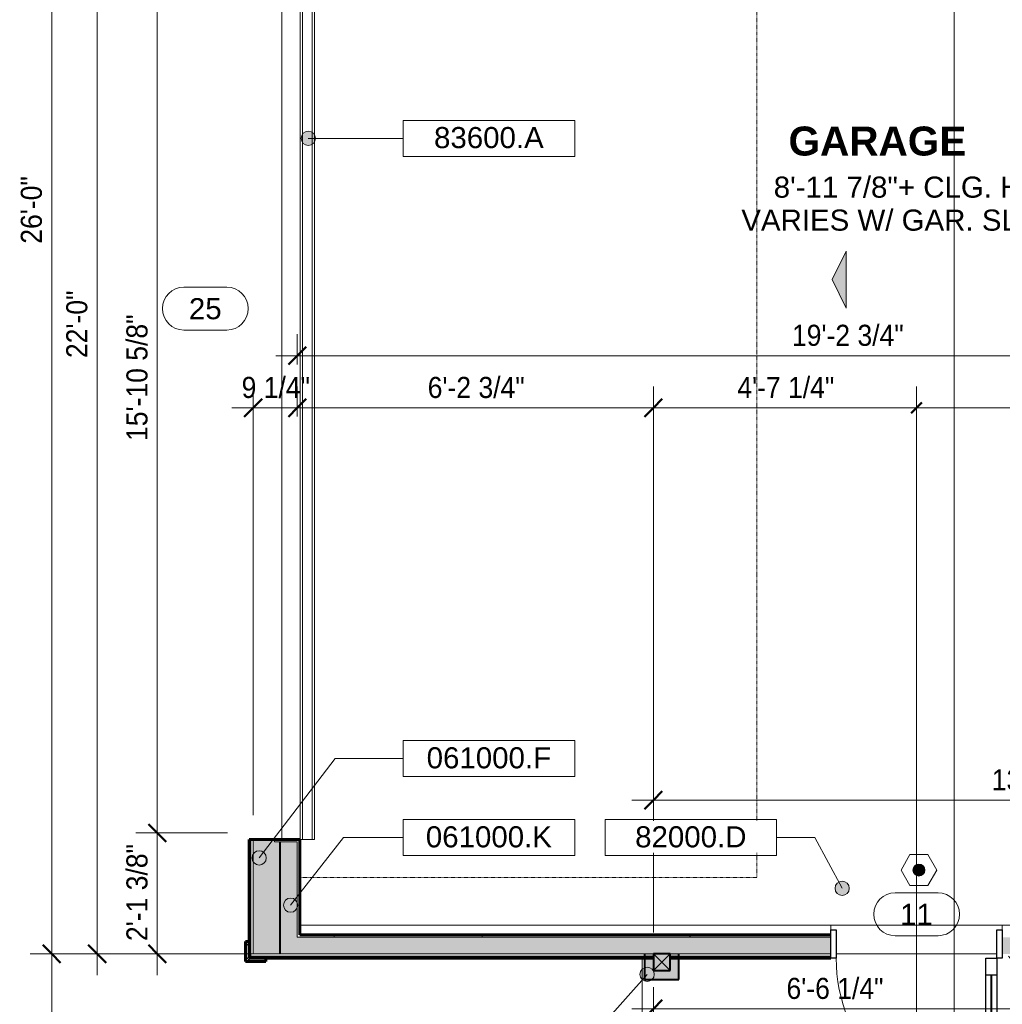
# Model space of a CAD drawing. Header units: inches. Extents: x -655 to 119, y -287 to 603.
# Tile 17 of 22: x -655 to -449, y 181 to 388. Entities that reach past the tile are written whole.
import ezdxf

# ---------------------------------------------------------------- set-up
doc = ezdxf.new("R2010")
doc.units = ezdxf.units.IN
doc.header["$MEASUREMENT"] = 0
doc.linetypes.add('3B Center Short', pattern=[0.59375, 0.375, -0.0625, 0.09375, -0.0625])
doc.linetypes.add('Dash 1_16_', pattern=[0.125, 0.0625, -0.0625])
for name, color, linetype, lineweight in [('A-ANNO-DIMS', 1, 'Continuous', 9), ('A-ANNO-DIMS-48', 1, 'Continuous', 9), ('A-ANNO-NOTE', 2, 'Continuous', 9), ('A-ANNO-SYMB', 6, 'Continuous', 9), ('A-ANNO-TEXT', 2, 'Continuous', 9), ('A-AREA-IDEN', 2, 'Continuous', 9), ('A-DETL', 5, 'Continuous', 9), ('A-DETL-GENF', 3, 'Continuous', 9), ('A-DETL-MBND', 5, 'Continuous', 9), ('A-DOOR', 1, 'Continuous', 18), ('A-DOOR-FRAM', 1, 'Continuous', 30), ('A-DOOR-GLAZ', 1, 'Continuous', 40), ('A-DOOR-IDEN', 6, 'Continuous', 9), ('A-FLOR-OTLN', 6, 'Continuous', 18), ('A-WALL', 2, 'Continuous', 18), ('A-WALL-PATT', 2, 'Continuous', 60), ('I-WALL', 2, 'Continuous', 18), ('S-COLS', 6, 'Continuous', 9), ('S-FNDN-FTNG', 4, 'Continuous', 18)]:
    doc.layers.add(name, color=color, linetype=linetype, lineweight=lineweight)
doc.styles.add('Arial', font='arial.ttf', dxfattribs={"height": 4.425898})
doc.styles.add('Arial_1', font='arial.ttf', dxfattribs={"width": 0.9, "height": 4.425898})
doc.styles.add('Arial_B', font='arialbd.ttf', dxfattribs={"height": 6.088537})
doc.dimstyles.new('Linear_-_3_32__Arial_2', dxfattribs={"dimscale": 12, "dimtxt": 4.5, "dimasz": 0.3125, "dimexe": 0.375, "dimexo": 0.375, "dimgap": 0.0625, "dimtad": 1, "dimdec": 3, "dimrnd": 0.125, "dimzin": 3, "dimdsep": 46, "dimlunit": 4, "dimtxsty": 'Arial_1', "dimblk1": 'OBLIQUE', "dimblk2": 'OBLIQUE', "dimsah": 1, "dimcen": 0.09, "dimdle": 0.375, "dimazin": 0, "dimtfac": 1, "dimtdec": 3, "dimtix": 1, "dimtmove": 0, "dimatfit": 3, "dimfxl": 1, "dimtvp": 1, "dimfrac": 2, "dimtolj": 1, "dimtzin": 0, "dimarcsym": 2})
doc.dimstyles.new('Linear_-_3_32__Arial_2_1', dxfattribs={"dimscale": 12, "dimtxt": 4.5, "dimasz": 0.1875, "dimexe": 0.375, "dimexo": 0.375, "dimgap": 0.0625, "dimtad": 1, "dimdec": 3, "dimrnd": 0.125, "dimzin": 3, "dimdsep": 46, "dimlunit": 4, "dimtxsty": 'Arial_1', "dimblk1": 'OBLIQUE', "dimblk2": 'OBLIQUE', "dimsah": 1, "dimcen": 0.09, "dimdle": 0.375, "dimazin": 0, "dimtfac": 1, "dimtdec": 3, "dimtix": 1, "dimtmove": 0, "dimatfit": 3, "dimfxl": 1, "dimtvp": 1, "dimfrac": 2, "dimtolj": 1, "dimtzin": 0, "dimarcsym": 2})
doc.dimstyles.new('Linear_-_3_32__Arial_2_2', dxfattribs={"dimscale": 12, "dimtxt": 4.5, "dimasz": 0.1875, "dimexe": 0.375, "dimexo": 0.375, "dimgap": 0.0625, "dimtad": 1, "dimdec": 3, "dimrnd": 0.125, "dimzin": 3, "dimdsep": 46, "dimlunit": 4, "dimtxsty": 'Arial_1', "dimblk1": 'OBLIQUE', "dimblk2": 'OBLIQUE', "dimsah": 1, "dimcen": 0.09, "dimdle": 0.375, "dimazin": 0, "dimtfac": 1, "dimtdec": 3, "dimtix": 1, "dimtmove": 0, "dimatfit": 3, "dimfxl": 1, "dimtvp": 1, "dimfrac": 2, "dimtolj": 1, "dimtzin": 0, "dimarcsym": 2})
doc.dimstyles.new('Linear_-_3_32__Arial_2_3', dxfattribs={"dimscale": 12, "dimtxt": 4.5, "dimasz": 0.3125, "dimexe": 0.375, "dimexo": 0.375, "dimgap": 0.0625, "dimtad": 1, "dimdec": 3, "dimrnd": 0.125, "dimzin": 3, "dimdsep": 46, "dimlunit": 4, "dimtxsty": 'Arial_1', "dimblk1": 'OBLIQUE', "dimblk2": 'OBLIQUE', "dimsah": 1, "dimcen": 0.09, "dimdle": 0.375, "dimazin": 0, "dimtfac": 1, "dimtdec": 3, "dimtix": 1, "dimtmove": 2, "dimatfit": 3, "dimfxl": 1, "dimtvp": 1, "dimfrac": 2, "dimtolj": 1, "dimtzin": 0, "dimarcsym": 2})
pattern_1 = [(135, (0, 0), (-4.006467, -4.006467), [])]
pattern_2 = [(0, (0, 0), (15.36, 3.84), [0.634, -10.886, 0.634, -10.886, -61.44]), (0, (0, 0), (15.36, 3.84), [-23.04, 0.634, -22.406, 0.634, -10.886, -26.88]), (0, (0, 0), (15.36, 3.84), [-57.6, 0.634, -7.046, 0.634, -18.566]), (120, (5.76, 1.92), (-11.005538, 11.38215), [0.634, -10.886, 0.634, -10.886, -61.44]), (120, (5.76, 1.92), (-11.005538, 11.38215), [-23.04, 0.634, -22.406, 0.634, -10.886, -26.88]), (120, (5.76, 1.92), (-11.005538, 11.38215), [-57.6, 0.634, -7.046, 0.634, -18.566]), (240, (7.68, 9.6), (-4.354462, -15.22215), [0.634, -10.886, 0.634, -10.886, -61.44]), (240, (7.68, 9.6), (-4.354462, -15.22215), [-23.04, 0.634, -22.406, 0.634, -10.886, -26.88]), (240, (7.68, 9.6), (-4.354462, -15.22215), [-57.6, 0.634, -7.046, 0.634, -18.566])]

# ---------------------------------------------------------------- blocks, each defined once
blk = doc.blocks.new('Single panel in-swing French-style - 3080FR-3117632-First Floor Plan')
at = {"layer": 'A-DOOR', "lineweight": 30}
for p, q in [((-16.87, 2.44), (-16.87, 36.19)), ((-16.87, 36.19), (-14.53, 36.19)), ((-14.53, 36.19), (-14.53, 2.44)), ((-14.53, 32.69), (-16.87, 32.69)), ((-14.53, 5.94), (-16.87, 5.94)), ((-14.53, 2.44), (-16.87, 2.44))]:
    blk.add_line(p, q, dxfattribs=at)
at = {"layer": 'A-DOOR', "lineweight": 9}
blk.add_arc((-16.87, 2.44), 33.75, 360, 90, dxfattribs=at)
at = {"layer": 'A-DOOR-FRAM'}
for p, q in [((-18, 2.44), (-16.87, 2.44)), ((-18, -3.5), (-18, 2.44)), ((-16.87, 2.44), (-16.87, -3.5)), ((16.87, 2.44), (18, 2.44)), ((16.87, -3.5), (16.87, 2.44)), ((18, 2.44), (18, -3.5)), ((-16.87, -3.5), (-18, -3.5)), ((18, -3.5), (16.87, -3.5))]:
    blk.add_line(p, q, dxfattribs=at)
at = {"layer": 'A-DOOR-GLAZ'}
blk.add_line((-15.7, 32.69), (-15.7, 5.94), dxfattribs=at)
blk = doc.blocks.new('Trus Joist - TimberStrand LSL - Post Column - TimberStrand_ 1_3E _ 3 1_2 x 3 1_2_-2939583-First Floor Plan')
at = {"layer": 'S-COLS', "lineweight": 40}
for p, q in [((1.75, 1.75), (-1.75, 1.75)), ((-1.75, 1.75), (-1.75, -1.75)), ((1.75, -1.75), (1.75, 1.75)), ((-1.75, -1.75), (1.75, -1.75))]:
    blk.add_line(p, q, dxfattribs=at)
blk = doc.blocks.new('Upward sectional garage door - 16080-OH-2277246-First Floor Plan')
at = {"layer": 'A-DOOR', "linetype": 'Dash 1_16_', "lineweight": 9}
for p, q in [((-104, -101.3125), (-104, -5.3125)), ((104, -101.3125), (-104, -101.3125))]:
    blk.add_line(p, q, dxfattribs=at)
at = {"layer": 'A-DOOR'}
for p, q in [((-96, -8.4375), (-96, -5.4375)), ((-96, -5.4375), (96, -5.4375)), ((-96, -5.9375), (96, -5.9375)), ((-96, -7.9375), (96, -7.9375)), ((-96, -8.4375), (96, -8.4375))]:
    blk.add_line(p, q, dxfattribs=at)
blk = doc.blocks.new('Garage Slab Stem Wall - Slab Plan-2085818-First Floor Plan')
at = {"layer": 'A-DETL-MBND'}
for p, q in [((-449.04, 196.9), (-449.04, 197.83)), ((-449.04, 197.83), (-372.29, 197.83))]:
    blk.add_line(p, q, dxfattribs=at)
blk = doc.blocks.new('Garage Slab - Garage Slab-2090592-First Floor Plan')
at = {"layer": 'A-DETL-MBND'}
blk.add_line((-600.29, 407.83), (-600.29, 215.83), dxfattribs=at)
blk = doc.blocks.new('Garage Slab Front Stem Wall - Garage Slab Front Stem Wall-2091682-First Floor Plan')
at = {"layer": 'A-DETL-MBND'}
for p, q in [((-596.54, 197.83), (-485.04, 197.83)), ((-485.04, 197.83), (-485.04, 196.9))]:
    blk.add_line(p, q, dxfattribs=at)
blk = doc.blocks.new('Garage Slab Door Threshold - Garage Slab Door Threshold-2094548-First Floor Plan')
at = {"layer": 'A-DETL-MBND'}
for p, q in [((-449.04, 197.83), (-485.04, 197.83)), ((-450.16, 191.83), (-483.91, 191.83))]:
    blk.add_line(p, q, dxfattribs=at)
blk = doc.blocks.new('Tempered - Tempered-2710613-First Floor Plan')
at = {"layer": 'A-DETL-GENF'}
blk.add_hatch(color=256, dxfattribs=at).paths.add_polyline_path([(0, -1.25), (0.32, -1.21), (0.62, -1.08), (0.88, -0.88), (1.08, -0.63), (1.21, -0.32), (1.25, 0), (1.21, 0.32), (1.08, 0.62), (0.88, 0.88), (0.62, 1.08), (0.32, 1.21), (0, 1.25), (-0.32, 1.21), (-0.63, 1.08), (-0.88, 0.88), (-1.08, 0.62), (-1.21, 0.32), (-1.25, 0), (-1.21, -0.32), (-1.08, -0.63), (-0.88, -0.88), (-0.63, -1.08), (-0.32, -1.21)], flags=0)
for p, q in [((-1.88, 3.25), (-3.75, 0)), ((1.87, 3.25), (-1.88, 3.25)), ((3.75, 0), (1.87, 3.25)), ((1.87, -3.25), (3.75, 0)), ((-3.75, 0), (-1.88, -3.25)), ((-1.88, -3.25), (1.87, -3.25))]:
    blk.add_line(p, q, dxfattribs=at)
for start, end in [(360, 180), (180, 360)]:
    blk.add_arc((0, 0), 1.25, start, end, dxfattribs=at)
blk = doc.blocks.new('Slope-Direction - 4_-792364-First Floor Plan')
at = {"layer": 'A-DETL-GENF'}
blk.add_hatch(color=256, dxfattribs=at).paths.add_polyline_path([(-6, 0), (0, -3), (6, 0), (-3.743125, 0)], flags=0)
for p, q in [((0, -3), (-6, 0)), ((6, 0), (-6, 0)), ((-6, 0), (0, -3)), ((-6, 0), (6, 0)), ((0, -3), (6, 0)), ((6, 0), (0, -3))]:
    blk.add_line(p, q, dxfattribs=at)
blk = doc.blocks.new('DIMBLOCK3-First Floor Plan')
at = {"layer": 'A-ANNO-DIMS-48', "transparency": 16777216}
for p, q in [((-648.59, 187.33), (-648.59, 508.33)), ((-513.22, 503.83), (-653.09, 503.83)), ((-648.59, 503.83), (-513.22, 503.83)), ((-606.35, 191.83), (-653.09, 191.83)), ((-648.59, 191.83), (-606.35, 191.83))]:
    blk.add_line(p, q, dxfattribs=at)
at = {"layer": 'A-ANNO-DIMS-48', "lineweight": 50, "transparency": 16777216}
for p, q in [((-648.59, 503.83), (-650.47, 505.71)), ((-648.59, 503.83), (-646.72, 501.96)), ((-648.59, 191.83), (-650.47, 193.71)), ((-648.59, 191.83), (-646.72, 189.96))]:
    blk.add_line(p, q, dxfattribs=at)
at = {"layer": 'A-ANNO-DIMS-48', "color": 0, "transparency": 16777216, "insert": (-655.08, 340.87), "char_height": 4.426, "width": 16.6985, "attachment_point": 1, "rotation": 90, "line_spacing_factor": 0.938532, "style": 'Arial_1'}
blk.add_mtext('26\'-0"', dxfattribs=at)
blk = doc.blocks.new('_Oblique')
at = {"color": 0, "linetype": 'ByBlock', "lineweight": -2}
blk.add_line((-0.5, -0.5), (0.5, 0.5), dxfattribs=at)
blk = doc.blocks.new('DIMBLOCK5-First Floor Plan')
at = {"layer": 'A-ANNO-DIMS-48', "transparency": 16777216}
for p, q in [((-648.59, 131.83), (-648.59, 196.33)), ((-606.35, 191.83), (-653.09, 191.83)), ((-648.59, 191.83), (-606.35, 191.83)), ((-522.35, 131.83), (-653.09, 131.83)), ((-648.59, 131.83), (-522.35, 131.83))]:
    blk.add_line(p, q, dxfattribs=at)
at = {"layer": 'A-ANNO-DIMS-48', "lineweight": 50, "transparency": 16777216}
for p, q in [((-648.59, 191.83), (-650.47, 193.71)), ((-648.59, 191.83), (-646.72, 189.96)), ((-648.59, 131.83), (-650.47, 133.71)), ((-648.59, 131.83), (-646.72, 129.96))]:
    blk.add_line(p, q, dxfattribs=at)
at = {"layer": 'A-ANNO-DIMS-48', "color": 0, "transparency": 16777216, "insert": (-655.08, 156.4), "char_height": 4.426, "width": 13.0431, "attachment_point": 1, "rotation": 90, "line_spacing_factor": 0.938532, "style": 'Arial_1'}
blk.add_mtext('5\'-0"', dxfattribs=at)
blk = doc.blocks.new('DIMBLOCK12-First Floor Plan')
at = {"layer": 'A-ANNO-DIMS-48', "lineweight": 50, "transparency": 16777216}
for p, q in [((-639.05, 455.83), (-640.92, 457.71)), ((-639.05, 455.83), (-637.17, 453.96)), ((-639.05, 191.83), (-640.92, 193.71)), ((-639.05, 191.83), (-637.17, 189.96))]:
    blk.add_line(p, q, dxfattribs=at)
at = {"layer": 'A-ANNO-DIMS-48', "transparency": 16777216}
for p, q in [((-606.35, 455.83), (-643.55, 455.83)), ((-639.05, 187.33), (-639.05, 455.83)), ((-639.05, 455.83), (-606.35, 455.83)), ((-606.35, 191.83), (-643.55, 191.83)), ((-639.05, 191.83), (-606.35, 191.83))]:
    blk.add_line(p, q, dxfattribs=at)
at = {"layer": 'A-ANNO-DIMS-48', "color": 0, "transparency": 16777216, "insert": (-645.54, 316.87), "char_height": 4.426, "width": 16.6985, "attachment_point": 1, "rotation": 90, "line_spacing_factor": 0.938532, "style": 'Arial_1'}
blk.add_mtext('22\'-0"', dxfattribs=at)
blk = doc.blocks.new('DIMBLOCK23-First Floor Plan')
at = {"layer": 'A-ANNO-DIMS-48', "transparency": 16777216}
for p, q in [((-606.29, 220.93), (-606.29, 310.93)), ((-597.04, 304.59), (-597.04, 310.93)), ((-610.79, 306.43), (-597.04, 306.43)), ((-606.29, 306.43), (-606.29, 220.93)), ((-597.04, 306.43), (-597.04, 304.59))]:
    blk.add_line(p, q, dxfattribs=at)
at = {"layer": 'A-ANNO-DIMS-48', "lineweight": 50, "transparency": 16777216}
for p, q in [((-606.29, 306.43), (-604.41, 308.31)), ((-597.04, 306.43), (-595.16, 308.31)), ((-606.29, 306.43), (-608.16, 304.56)), ((-597.04, 306.43), (-598.91, 304.56))]:
    blk.add_line(p, q, dxfattribs=at)
at = {"layer": 'A-ANNO-DIMS-48', "color": 0, "transparency": 16777216, "insert": (-608.72, 312.92), "char_height": 4.426, "width": 16.9477, "attachment_point": 1, "line_spacing_factor": 0.938532, "style": 'Arial_1'}
blk.add_mtext('9 1/4"', dxfattribs=at)
blk = doc.blocks.new('DIMBLOCK24-First Floor Plan')
at = {"layer": 'A-ANNO-DIMS-48', "transparency": 16777216}
for p, q in [((-597.04, 304.59), (-597.04, 310.93)), ((-522.29, 196.33), (-522.29, 310.93)), ((-597.04, 306.43), (-522.29, 306.43)), ((-597.04, 306.43), (-597.04, 304.59)), ((-522.29, 306.43), (-522.29, 196.33))]:
    blk.add_line(p, q, dxfattribs=at)
at = {"layer": 'A-ANNO-DIMS-48', "lineweight": 50, "transparency": 16777216}
for p, q in [((-597.04, 306.43), (-595.16, 308.31)), ((-522.29, 306.43), (-520.41, 308.31)), ((-597.04, 306.43), (-598.91, 304.56)), ((-522.29, 306.43), (-524.16, 304.56))]:
    blk.add_line(p, q, dxfattribs=at)
at = {"layer": 'A-ANNO-DIMS-48', "color": 0, "transparency": 16777216, "insert": (-569.66, 312.92), "char_height": 4.426, "width": 24.0092, "attachment_point": 1, "line_spacing_factor": 0.938532, "style": 'Arial_1'}
blk.add_mtext('6\'-2 3/4"', dxfattribs=at)
blk = doc.blocks.new('DIMBLOCK25-First Floor Plan')
at = {"layer": 'A-ANNO-DIMS-48', "transparency": 16777216}
for p, q in [((-522.29, 196.33), (-522.29, 310.93)), ((-467.04, 166.42), (-467.04, 310.93)), ((-522.29, 306.43), (-467.04, 306.43)), ((-522.29, 306.43), (-522.29, 196.33))]:
    blk.add_line(p, q, dxfattribs=at)
at = {"layer": 'A-ANNO-DIMS-48', "lineweight": 50, "transparency": 16777216}
for p, q in [((-522.29, 306.43), (-520.41, 308.31)), ((-522.29, 306.43), (-524.16, 304.56)), ((-467.04, 306.43), (-468.16, 305.31)), ((-467.04, 306.43), (-465.91, 307.56))]:
    blk.add_line(p, q, dxfattribs=at)
at = {"layer": 'A-ANNO-DIMS-48', "linetype": '3B Center Short', "transparency": 16777216}
blk.add_line((-467.04, 306.43), (-467.04, 166.42), dxfattribs=at)
at = {"layer": 'A-ANNO-DIMS-48', "color": 0, "transparency": 16777216, "insert": (-504.66, 312.92), "char_height": 4.426, "width": 24.0092, "attachment_point": 1, "line_spacing_factor": 0.938532, "style": 'Arial_1'}
blk.add_mtext('4\'-7 1/4"', dxfattribs=at)
blk = doc.blocks.new('DIMBLOCK26-First Floor Plan')
at = {"layer": 'A-ANNO-DIMS-48', "transparency": 16777216}
for p, q in [((-467.04, 166.42), (-467.04, 310.93)), ((-366.29, 304.59), (-366.29, 310.93)), ((-467.04, 306.43), (-361.79, 306.43)), ((-366.29, 306.43), (-366.29, 304.59))]:
    blk.add_line(p, q, dxfattribs=at)
at = {"layer": 'A-ANNO-DIMS-48', "lineweight": 50, "transparency": 16777216}
for p, q in [((-366.29, 306.43), (-364.41, 308.31)), ((-467.04, 306.43), (-468.16, 305.31)), ((-467.04, 306.43), (-465.91, 307.56)), ((-366.29, 306.43), (-368.16, 304.56))]:
    blk.add_line(p, q, dxfattribs=at)
at = {"layer": 'A-ANNO-DIMS-48', "linetype": '3B Center Short', "transparency": 16777216}
blk.add_line((-467.04, 306.43), (-467.04, 166.42), dxfattribs=at)
at = {"layer": 'A-ANNO-DIMS-48', "color": 0, "transparency": 16777216, "insert": (-426.66, 312.92), "char_height": 4.426, "width": 24.0092, "attachment_point": 1, "line_spacing_factor": 0.938532, "style": 'Arial_1'}
blk.add_mtext('8\'-4 3/4"', dxfattribs=at)
blk = doc.blocks.new('DIMBLOCK27-First Floor Plan')
at = {"layer": 'A-ANNO-DIMS-48', "transparency": 16777216}
for p, q in [((-597.04, 315.52), (-597.04, 321.87)), ((-366.29, 315.52), (-366.29, 321.87)), ((-601.54, 317.37), (-361.79, 317.37)), ((-597.04, 317.37), (-597.04, 315.52)), ((-366.29, 317.37), (-366.29, 315.52))]:
    blk.add_line(p, q, dxfattribs=at)
at = {"layer": 'A-ANNO-DIMS-48', "lineweight": 50, "transparency": 16777216}
for p, q in [((-597.04, 317.37), (-595.16, 319.24)), ((-366.29, 317.37), (-364.41, 319.24)), ((-597.04, 317.37), (-598.91, 315.49)), ((-366.29, 317.37), (-368.16, 315.49))]:
    blk.add_line(p, q, dxfattribs=at)
at = {"layer": 'A-ANNO-DIMS-48', "color": 0, "transparency": 16777216, "insert": (-493.19, 323.86), "char_height": 4.426, "width": 27.6646, "attachment_point": 1, "line_spacing_factor": 0.938532, "style": 'Arial_1'}
blk.add_mtext('19\'-2 3/4"', dxfattribs=at)
blk = doc.blocks.new('DIMBLOCK34-First Floor Plan')
at = {"layer": 'A-ANNO-DIMS-48', "transparency": 16777216}
for p, q in [((-522.29, 131.89), (-522.29, 184.81)), ((-444.04, 131.89), (-444.04, 184.81)), ((-526.79, 180.31), (-444.04, 180.31)), ((-522.29, 180.31), (-522.29, 131.89)), ((-444.04, 180.31), (-444.04, 131.89))]:
    blk.add_line(p, q, dxfattribs=at)
at = {"layer": 'A-ANNO-DIMS-48', "lineweight": 50, "transparency": 16777216}
for p, q in [((-522.29, 180.31), (-520.41, 182.18)), ((-444.04, 180.31), (-442.16, 182.18)), ((-522.29, 180.31), (-524.16, 178.43)), ((-444.04, 180.31), (-445.91, 178.43))]:
    blk.add_line(p, q, dxfattribs=at)
at = {"layer": 'A-ANNO-DIMS-48', "color": 0, "transparency": 16777216, "insert": (-494.34, 186.8), "char_height": 4.426, "width": 24.0092, "attachment_point": 1, "line_spacing_factor": 0.938532, "style": 'Arial_1'}
blk.add_mtext('6\'-6 1/4"', dxfattribs=at)
blk = doc.blocks.new('Door Tag - Door Tag-41184-First Floor Plan')
at = {"layer": 'A-DOOR-IDEN'}
for p, q in [((-0.09375, 0.09375), (0.09375, 0.09375)), ((-0.09375, -0.09375), (0.09375, -0.09375))]:
    blk.add_line(p, q, dxfattribs=at)
for centre, start, end in [((-0.09375, 0), 90, 270), ((0.09375, 0), 270, 90)]:
    blk.add_arc(centre, 0.09375, start, end, dxfattribs=at)
blk = doc.blocks.new('DIMBLOCK72-First Floor Plan')
at = {"layer": 'A-ANNO-DIMS-48', "transparency": 16777216}
for p, q in [((-522.29, 196.33), (-522.29, 228.6)), ((-366.29, 196.33), (-366.29, 228.6)), ((-526.79, 224.1), (-361.79, 224.1)), ((-522.29, 224.1), (-522.29, 196.33)), ((-366.29, 224.1), (-366.29, 196.33))]:
    blk.add_line(p, q, dxfattribs=at)
at = {"layer": 'A-ANNO-DIMS-48', "lineweight": 50, "transparency": 16777216}
for p, q in [((-522.29, 224.1), (-520.41, 225.97)), ((-366.29, 224.1), (-364.41, 225.97)), ((-522.29, 224.1), (-524.16, 222.22)), ((-366.29, 224.1), (-368.16, 222.22))]:
    blk.add_line(p, q, dxfattribs=at)
at = {"layer": 'A-ANNO-DIMS-48', "color": 0, "transparency": 16777216, "insert": (-451.24, 230.59), "char_height": 4.426, "width": 16.6985, "attachment_point": 1, "line_spacing_factor": 0.938532, "style": 'Arial_1'}
blk.add_mtext('13\'-0"', dxfattribs=at)
blk = doc.blocks.new('DIMBLOCK86-First Floor Plan')
at = {"layer": 'A-ANNO-DIMS-48', "lineweight": 50, "transparency": 16777216}
for p, q in [((-626.42, 217.21), (-628.29, 219.08)), ((-626.42, 217.21), (-624.54, 215.33)), ((-626.42, 191.83), (-628.29, 193.71)), ((-626.42, 191.83), (-624.54, 189.96))]:
    blk.add_line(p, q, dxfattribs=at)
at = {"layer": 'A-ANNO-DIMS-48', "transparency": 16777216}
for p, q in [((-611.66, 217.21), (-630.92, 217.21)), ((-626.42, 187.33), (-626.42, 217.21)), ((-626.42, 217.21), (-611.66, 217.21)), ((-606.35, 191.83), (-630.92, 191.83)), ((-626.42, 191.83), (-606.35, 191.83))]:
    blk.add_line(p, q, dxfattribs=at)
at = {"layer": 'A-ANNO-DIMS-48', "color": 0, "transparency": 16777216, "insert": (-632.91, 194.52), "char_height": 4.426, "width": 24.0092, "attachment_point": 1, "rotation": 90, "line_spacing_factor": 0.938532, "style": 'Arial_1'}
blk.add_mtext('2\'-1 3/8"', dxfattribs=at)
blk = doc.blocks.new('DIMBLOCK87-First Floor Plan')
at = {"layer": 'A-ANNO-DIMS-48', "lineweight": 50, "transparency": 16777216}
for p, q in [((-626.42, 407.83), (-628.29, 409.71)), ((-626.42, 407.83), (-624.54, 405.96)), ((-626.42, 217.21), (-628.29, 219.08)), ((-626.42, 217.21), (-624.54, 215.33))]:
    blk.add_line(p, q, dxfattribs=at)
at = {"layer": 'A-ANNO-DIMS-48', "transparency": 16777216}
for p, q in [((-611.66, 407.83), (-630.92, 407.83)), ((-626.42, 217.21), (-626.42, 407.83)), ((-626.42, 407.83), (-611.66, 407.83)), ((-611.66, 217.21), (-630.92, 217.21)), ((-626.42, 217.21), (-611.66, 217.21))]:
    blk.add_line(p, q, dxfattribs=at)
at = {"layer": 'A-ANNO-DIMS-48', "color": 0, "transparency": 16777216, "insert": (-632.91, 299.47), "char_height": 4.4259, "width": 31.32, "attachment_point": 1, "rotation": 90, "line_spacing_factor": 0.938532, "style": 'Arial_1'}
blk.add_mtext('15\'-10 5/8"', dxfattribs=at)
blk = doc.blocks.new('Keynote Tag - Keynote Number - Boxed - Small-135510-First Floor Plan')
at = {"layer": 'A-ANNO-NOTE'}
for p, q in [((-0.375, -0.0792), (-0.375, 0.0781)), ((-0.375, 0.0781), (0.375, 0.0781)), ((0.375, 0.0781), (0.375, -0.0792)), ((-0.375, -0.0792), (0.375, -0.0792))]:
    blk.add_line(p, q, dxfattribs=at)

msp = doc.modelspace()

# ---------------------------------------------------------------- hatches: boundary and pattern name
at = {"layer": 'A-ANNO-NOTE'}
h = msp.add_hatch(color=256, dxfattribs=at)
edge = h.paths.add_edge_path(flags=0)
edge.add_arc((-594.7287, 362.9749), 1.5, 0, 360)
h = msp.add_hatch(color=256, dxfattribs=at)
edge = h.paths.add_edge_path(flags=0)
edge.add_arc((-605.0362, 211.9684), 1.5, 0, 360)
h = msp.add_hatch(color=256, dxfattribs=at)
edge = h.paths.add_edge_path(flags=0)
edge.add_arc((-482.6571, 205.5892), 1.5, 0, 360)
h = msp.add_hatch(color=256, dxfattribs=at)
edge = h.paths.add_edge_path(flags=0)
edge.add_arc((-598.4438, 202.0508), 1.5, 0, 360)
h = msp.add_hatch(color=256, dxfattribs=at)
edge = h.paths.add_edge_path(flags=0)
edge.add_arc((-523.6001, 187.5262), 1.5, 0, 360)
at = {"layer": 'A-DETL-GENF'}
msp.add_hatch(color=9, dxfattribs=at).paths.add_polyline_path([(-524.1611, 186.4571), (-516.9111, 186.4571), (-516.9111, 191.8321), (-524.1611, 191.8321), (-524.1611, 188.3321)], flags=0)
at = {"layer": 'A-WALL-PATT', "lineweight": 9}
h = msp.add_hatch(dxfattribs=at)
h.set_pattern_fill('FP_2', color=256, style=0, pattern_type=2)
h.set_pattern_definition(pattern_1)
h.paths.add_polyline_path([(-606.7861, 190.9571), (-606.7861, 215.8321), (-607.1611, 215.8321), (-607.1611, 190.9571)], flags=0)
h.paths.add_polyline_path([(-606.7861, 407.8321), (-606.7861, 456.7071), (-607.1611, 456.7071), (-607.1611, 407.8321)], flags=0)
at = {"layer": 'A-WALL-PATT'}
h = msp.add_hatch(color=256, dxfattribs=at)
h.paths.add_polyline_path([(-606.2861, 191.8321), (-600.7861, 191.8321), (-600.7861, 215.3321), (-601.8486, 215.3321), (-601.8486, 215.8321), (-606.2861, 215.8321), (-606.2861, 197.8321)], flags=0)
h.paths.add_polyline_path([(-601.8486, 407.8321), (-601.8486, 408.3321), (-600.7861, 408.3321), (-600.7861, 455.8321), (-606.2861, 455.8321), (-606.2861, 407.8321), (-601.8598, 407.8321)], flags=0)
h = msp.add_hatch(color=256, dxfattribs=at)
h.paths.add_polyline_path([(-597.0361, 191.8321), (-597.0361, 215.3321), (-600.5361, 215.3321), (-600.5361, 191.8321), (-600.2861, 191.8321)], flags=0)
h.paths.add_polyline_path([(-600.5361, 408.3321), (-597.0361, 408.3321), (-597.0361, 455.8321), (-600.5361, 455.8321), (-600.5361, 427.6181)], flags=0)
at = {"layer": 'A-WALL-PATT', "lineweight": 9}
h = msp.add_hatch(dxfattribs=at)
h.set_pattern_fill('FP_1', color=256, style=0, pattern_type=2)
h.set_pattern_definition(pattern_2)
h.paths.add_polyline_path([(-596.5361, 195.3321), (-596.5361, 215.8321), (-601.8486, 215.8321), (-601.8486, 215.3321), (-597.0361, 215.3321), (-597.0361, 195.3321)], flags=0)
h.paths.add_polyline_path([(-600.5361, 407.8321), (-596.5361, 407.8321), (-596.5361, 452.3321), (-597.0361, 452.3321), (-597.0361, 408.3321), (-601.8486, 408.3321), (-601.8486, 407.8321), (-600.7861, 407.8321)], flags=0)
h = msp.add_hatch(dxfattribs=at)
h.set_pattern_fill('FP_3', color=256, style=0, pattern_type=2)
h.set_pattern_definition([(45, (0, 0), (-4.006467, 4.006467), []), (135, (0, 0), (-4.006467, -4.006467), [])])
h.paths.add_polyline_path([(-606.2861, 190.2071), (-603.6611, 190.2071), (-603.6611, 190.9571), (-607.1611, 190.9571), (-607.1611, 194.4571), (-607.9111, 194.4571), (-607.9111, 190.2071), (-606.593, 190.2071)], flags=0)
at = {"layer": 'A-WALL-PATT'}
h = msp.add_hatch(color=256, dxfattribs=at)
h.paths.add_polyline_path([(-370.2861, 191.8321), (-369.7861, 191.8321), (-369.7861, 195.3321), (-449.0361, 195.3321), (-449.0361, 191.8321), (-372.2861, 191.8321)], flags=0)
h.paths.add_polyline_path([(-597.0361, 191.8321), (-485.0361, 191.8321), (-485.0361, 195.3321), (-597.0361, 195.3321), (-597.0361, 193.3946)], flags=0)
at = {"layer": 'A-WALL-PATT', "lineweight": 9}
h = msp.add_hatch(dxfattribs=at)
h.set_pattern_fill('FP_1', color=256, style=0, pattern_type=2)
h.set_pattern_definition(pattern_2)
h.paths.add_polyline_path([(-370.2875, 195.3321), (-370.2861, 195.3321), (-370.2861, 195.8321), (-449.0361, 195.8321), (-449.0361, 195.3321), (-372.0669, 195.3321)], flags=0)
h.paths.add_polyline_path([(-589.6053, 195.3321), (-485.0361, 195.3321), (-485.0361, 195.8321), (-596.5361, 195.8321), (-596.5361, 195.3321)], flags=0)
h = msp.add_hatch(dxfattribs=at)
h.set_pattern_fill('FP_2', color=256, style=0, pattern_type=2)
h.set_pattern_definition(pattern_1)
h.paths.add_polyline_path([(-606.7861, 190.9571), (-524.1611, 190.9571), (-524.1611, 191.3321), (-606.7861, 191.3321)], flags=0)
h.paths.add_polyline_path([(-372.2861, 190.9571), (-371.6611, 190.9571), (-371.6611, 191.3321), (-449.0361, 191.3321), (-449.0361, 190.9571), (-375.4971, 190.9571)], flags=0)
h.paths.add_polyline_path([(-510.0049, 190.9571), (-485.0361, 190.9571), (-485.0361, 191.3321), (-516.9111, 191.3321), (-516.9111, 190.9571)], flags=0)

# ---------------------------------------------------------------- linework, layer by layer
at = {"layer": 'A-ANNO-NOTE'}
for p, q in [((-594.7287, 362.9749), (-574.803, 362.9749)), ((-605.0362, 211.9684), (-589.0769, 232.8077)), ((-589.0769, 232.8077), (-574.803, 232.8077)), ((-598.4438, 202.0508), (-587.3404, 216.2255)), ((-587.3404, 216.2255), (-574.803, 216.2255)), ((-488.3734, 216.2255), (-496.4119, 216.2255)), ((-482.6571, 205.5892), (-488.3734, 216.2255)), ((-523.6001, 187.5262), (-533.6407, 176.2797))]:
    msp.add_line(p, q, dxfattribs=at)
for centre in [(-594.7287, 362.9749), (-605.0362, 211.9684), (-482.6571, 205.5892), (-598.4438, 202.0508), (-523.6001, 187.5262)]:
    msp.add_circle(centre, 1.5, dxfattribs=at)
at = {"layer": 'A-ANNO-SYMB'}
msp.add_line((-459.1595, 573.8461), (-459.1595, 160.8428), dxfattribs=at)
at = {"layer": 'A-DETL', "lineweight": 40}
for p, q in [((-524.1611, 191.8321), (-524.1611, 186.4571)), ((-516.9111, 186.4571), (-516.9111, 191.8321)), ((-524.1611, 186.4571), (-516.9111, 186.4571))]:
    msp.add_line(p, q, dxfattribs=at)
at = {"layer": 'A-DETL'}
for p, q in [((-522.2861, 188.3321), (-518.7861, 191.8321)), ((-518.7861, 188.3321), (-522.2861, 191.8321))]:
    msp.add_line(p, q, dxfattribs=at)
at = {"layer": 'A-FLOR-OTLN'}
msp.add_line((-524.6611, 190.9571), (-524.6611, 126.3321), dxfattribs=at)
at = {"layer": 'A-WALL', "lineweight": 60}
for p, q in [((-607.1611, 194.4571), (-607.9111, 194.4571)), ((-607.9111, 194.4571), (-607.9111, 190.2071)), ((-607.1611, 190.9571), (-607.1611, 194.4571)), ((-607.9111, 190.2071), (-603.6611, 190.2071)), ((-603.6611, 190.9571), (-607.1611, 190.9571)), ((-603.6611, 190.2071), (-603.6611, 190.9571))]:
    msp.add_line(p, q, dxfattribs=at)
at = {"layer": 'I-WALL', "lineweight": 60}
for p, q in [((-596.5361, 215.8321), (-607.1611, 215.8321)), ((-607.1611, 215.8321), (-607.1611, 194.4571)), ((-596.5361, 195.8321), (-596.5361, 215.8321)), ((-485.0361, 195.8321), (-596.5361, 195.8321)), ((-603.6611, 190.9571), (-522.2861, 190.9571)), ((-518.7861, 190.9571), (-485.0361, 190.9571))]:
    msp.add_line(p, q, dxfattribs=at)
at = {"layer": 'I-WALL'}
for p, q in [((-606.7861, 215.8321), (-606.7861, 191.3321)), ((-606.2861, 215.8321), (-606.2861, 191.8321)), ((-601.8486, 215.8321), (-601.8486, 215.3321)), ((-597.0361, 215.3321), (-601.8486, 215.3321)), ((-600.7861, 215.3321), (-600.7861, 191.8321)), ((-600.5361, 215.3321), (-600.5361, 191.8321)), ((-597.0361, 195.3321), (-597.0361, 215.3321)), ((-597.0361, 195.3321), (-485.0361, 195.3321)), ((-606.7861, 191.3321), (-522.2861, 191.3321)), ((-606.2861, 191.8321), (-522.2861, 191.8321)), ((-518.7861, 191.8321), (-485.0361, 191.8321)), ((-518.7861, 191.3321), (-485.0361, 191.3321))]:
    msp.add_line(p, q, dxfattribs=at)

# ---------------------------------------------------------------- block references
at = {"layer": 'A-ANNO-NOTE', "xscale": 47.99999999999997, "yscale": 47.99999999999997, "zscale": 47.99999999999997}
for p in [(-556.803, 363.0018), (-556.803, 232.8346), (-556.803, 216.2523), (-514.4119, 216.2523)]:
    msp.add_blockref('Keynote Tag - Keynote Number - Boxed - Small-135510-First Floor Plan', p, dxfattribs=at)
at = {"layer": 'A-DETL-GENF', "rotation": 269.9999999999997}
msp.add_blockref('Slope-Direction - 4_-792364-First Floor Plan', (-481.7861, 333.3321), dxfattribs=at)
at = {"layer": 'A-DETL-GENF'}
msp.add_blockref('Tempered - Tempered-2710613-First Floor Plan', (-466.5437, 209.4071), dxfattribs=at)
at = {"layer": 'A-DOOR'}
for name, p, rotation in [('Upward sectional garage door - 16080-OH-2277246-First Floor Plan', (-601.8486, 311.8321), 89.99999999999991), ('Single panel in-swing French-style - 3080FR-3117632-First Floor Plan', (-467.0361, 193.3946), 180)]:
    msp.add_blockref(name, p, dxfattribs=dict(at, rotation=rotation))
at = {"layer": 'A-DOOR-IDEN', "xscale": 47.99999999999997, "yscale": 47.99999999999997, "zscale": 47.99999999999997}
for p in [(-616.3307, 327.2414), (-467.0361, 200.1387)]:
    msp.add_blockref('Door Tag - Door Tag-41184-First Floor Plan', p, dxfattribs=at)
at = {"layer": 'S-COLS'}
msp.add_blockref('Trus Joist - TimberStrand LSL - Post Column - TimberStrand_ 1_3E _ 3 1_2 x 3 1_2_-2939583-First Floor Plan', (-520.5361, 190.0821), dxfattribs=at)
at = {"layer": 'S-FNDN-FTNG', "lineweight": 9}
for name in ['Garage Slab Stem Wall - Slab Plan-2085818-First Floor Plan', 'Garage Slab - Garage Slab-2090592-First Floor Plan', 'Garage Slab Front Stem Wall - Garage Slab Front Stem Wall-2091682-First Floor Plan', 'Garage Slab Door Threshold - Garage Slab Door Threshold-2094548-First Floor Plan']:
    msp.add_blockref(name, (0, 0), dxfattribs=at)

# ---------------------------------------------------------------- texts
at = {"layer": 'A-ANNO-TEXT', "color": 7, "insert": (-468.2739, 354.9561), "char_height": 4.425898, "width": 84.672, "attachment_point": 2, "line_spacing_factor": 0.938532, "style": 'Arial'}
msp.add_mtext('8\'-11 7/8"+ CLG. HT.\\PVARIES W/ GAR. SLOPE', dxfattribs=at)
at = {"layer": 'A-AREA-IDEN', "insert": (-475.2532, 365.4605), "char_height": 6.08854, "width": 42.912, "attachment_point": 2, "line_spacing_factor": 0.938532, "style": 'Arial_B'}
msp.add_mtext('GARAGE', dxfattribs=at)
at = {"layer": 'A-DOOR-IDEN', "char_height": 4.4259, "width": 8.208, "attachment_point": 2, "line_spacing_factor": 0.938532, "style": 'Arial'}
for s, insert in [('25', (-616.3513, 329.4436)), ('11', (-467.0568, 202.3409))]:
    msp.add_mtext(s, dxfattribs=dict(at, insert=insert))

# ---------------------------------------------------------------- dimensions: what is measured, and where the dimension line sits
at = {"layer": 'A-ANNO-DIMS'}
for base, p1, p2, override, picture, middle in [((-648.5906, 503.8321), (-601.8486, 191.8321), (-508.7236, 503.8321), {"dimpost": '<>', "dimfxl": 325.601391}, 'DIMBLOCK3-First Floor Plan', (-651.6003, 347.8321)), ((-639.0473, 455.8321), (-601.8486, 191.8321), (-601.8486, 455.8321), {"dimpost": '<>', "dimfxl": 264}, 'DIMBLOCK12-First Floor Plan', (-642.0571, 323.8321)), ((-626.4177, 407.8321), (-607.1611, 217.2071), (-607.1611, 407.8321), {"dimpost": '<>', "dimfxl": 190.625}, 'DIMBLOCK87-First Floor Plan', (-629.4561, 312.5196)), ((-626.4177, 217.2071), (-601.8486, 191.8321), (-607.1611, 217.2071), {"dimpost": '<>', "dimfxl": 25.925148}, 'DIMBLOCK86-First Floor Plan', (-629.4576, 204.5196)), ((-648.5906, 191.8321), (-517.8486, 131.8321), (-601.8486, 191.8321), {"dimpost": '<>', "dimfxl": 103.227903}, 'DIMBLOCK5-First Floor Plan', (-651.6003, 161.8321))]:
    dim = msp.add_linear_dim(base=base, p1=p1, p2=p2, angle=90, dimstyle='Linear_-_3_32__Arial_2', override=override, dxfattribs=at)
    dim.commit()
    dim.dimension.update_dxf_attribs({"geometry": picture, "text_midpoint": middle})
for base, p1, p2, dimstyle, override, picture, middle in [((-366.2861, 317.3698), (-597.0361, 320.0214), (-366.2861, 320.0214), 'Linear_-_3_32__Arial_2', {"dimpost": '<>', "dimfxl": 230.75}, 'DIMBLOCK27-First Floor Plan', (-481.6611, 320.4097)), ((-597.0361, 306.4337), (-606.2861, 225.4288), (-597.0361, 309.0853), 'Linear_-_3_32__Arial_2', {"dimpost": '<>', "dimfxl": 84.166322}, 'DIMBLOCK23-First Floor Plan', (-601.6611, 309.4721)), ((-522.2861, 306.4337), (-597.0361, 309.0853), (-522.2861, 191.8321), 'Linear_-_3_32__Arial_2', {"dimpost": '<>', "dimfxl": 139.053539}, 'DIMBLOCK24-First Floor Plan', (-559.6611, 309.4736)), ((-467.0361, 306.4337), (-522.2861, 191.8321), (-467.0361, 161.9218), 'Linear_-_3_32__Arial_2_1', {"dimpost": '<>', "dimfxl": 62.826657}, 'DIMBLOCK25-First Floor Plan', (-494.6611, 309.4721)), ((-366.2861, 306.4337), (-467.0361, 161.9218), (-366.2861, 309.0853), 'Linear_-_3_32__Arial_2_2', {"dimpost": '<>', "dimfxl": 178.347059}, 'DIMBLOCK26-First Floor Plan', (-416.6611, 309.4736)), ((-366.2861, 224.0977), (-522.2861, 191.8321), (-366.2861, 191.8321), 'Linear_-_3_32__Arial_2', {"dimpost": '<>', "dimfxl": 156}, 'DIMBLOCK72-First Floor Plan', (-444.2861, 227.109))]:
    dim = msp.add_linear_dim(base=base, p1=p1, p2=p2, dimstyle=dimstyle, override=override, dxfattribs=at)
    dim.commit()
    dim.dimension.update_dxf_attribs({"geometry": picture, "text_midpoint": middle})
dim = msp.add_linear_dim(base=(-444.0361, 180.3091), p1=(-522.2861, 127.3946), p2=(-444.0361, 127.3946), dimstyle='Linear_-_3_32__Arial_2_3', override={"dimpost": '<>', "dimfxl": 78.25}, dxfattribs=at)
dim.commit()
dim.dimension.update_dxf_attribs({"geometry": 'DIMBLOCK34-First Floor Plan', "text_midpoint": (-482.3357, 183.8498), "dimtype": 160})

# ---------------------------------------------------------------- next in the draw order: texts
at = {"layer": 'A-ANNO-NOTE', "char_height": 4.4259, "attachment_point": 2, "line_spacing_factor": 0.938532, "style": 'Arial', "bg_fill": 3, "box_fill_scale": 1.25, "bg_fill_color": 0, "bg_fill_transparency": 0}
for s, insert, width in [('83600.A', (-556.8167, 365.358), 27.486), ('061000.F', (-556.8167, 235.1907), 31.158), ('061000.K', (-556.8167, 218.6085), 31.59), ('82000.D', (-514.4257, 218.6085), 27.864)]:
    msp.add_mtext(s, dxfattribs=dict(at, insert=insert, width=width))

doc.saveas('drawing.dxf')
